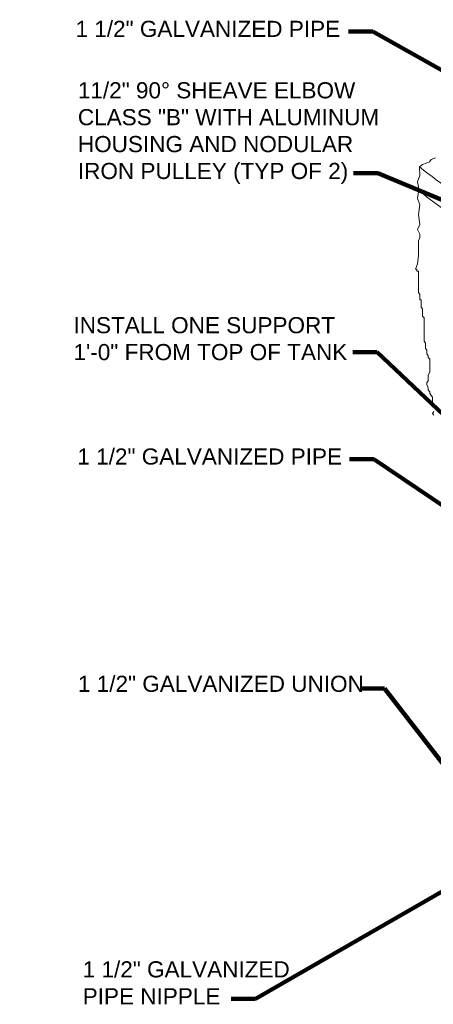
# Model space of a CAD drawing. Header units: inches. Extents: x -723 to 258, y 235 to 390.
# Tile 1 of 8: x -723.25 to -720.04, y 310.84 to 318.47. Entities that reach past the tile are written whole.
import ezdxf

# ---------------------------------------------------------------- set-up
doc = ezdxf.new("R2010")
doc.units = ezdxf.units.IN
doc.header["$MEASUREMENT"] = 0
doc.layers.add('G-ANNO-NOTE', color=4, linetype='Continuous', lineweight=30)
doc.layers.add('M-DETL-YELW', color=2, linetype='Continuous', lineweight=0)
doc.styles.add('AEC_AC_40Text-LeftTop_FullScale', font='arial.ttf', dxfattribs={"height": 0.125})
doc.dimstyles.new('AEC_AC_40_Notes_FullScale', dxfattribs={"dimtxt": 0.125, "dimasz": 0.1875, "dimexe": 0.0625, "dimexo": 0.0625, "dimgap": 0.0625, "dimtad": 1, "dimjust": 1, "dimdec": 3, "dimzin": 15, "dimdsep": 46, "dimlunit": 5, "dimtxsty": 'AEC_AC_40Text-LeftTop_FullScale', "dimblk": 'NONE', "dimcen": 0.09, "dimclrd": 256, "dimclre": 256, "dimazin": 2, "dimtfac": 0.7, "dimtdec": 3, "dimtmove": 1, "dimatfit": 1, "dimfxl": 1, "dimfrac": 1, "dimtolj": 1, "dimtzin": 15, "dimlwd": 30, "dimlwe": 30, "dimarcsym": 0})

# ---------------------------------------------------------------- blocks, each defined once
blk = doc.blocks.new('_None')

msp = doc.modelspace()

# ---------------------------------------------------------------- linework, layer by layer
at = {"layer": 'M-DETL-YELW'}
for p, q in [((-720.15105, 317.32907), (-720.12828, 317.34624)), ((-720.14895, 317.26214), (-720.15105, 317.32907)), ((-720.12828, 317.34624), (-720.09879, 317.35733)), ((-720.09879, 317.35733), (-720.07321, 317.36843)), ((-720.07321, 317.36843), (-720.06042, 317.38507)), ((-720.06042, 317.38507), (-720.02602, 317.39897)), ((-720.16694, 317.21151), (-720.14895, 317.26214)), ((-720.15794, 317.17355), (-720.16694, 317.21151)), ((-720.15794, 317.13553), (-720.15794, 317.17355)), ((-720.16694, 317.0849), (-720.15794, 317.13553)), ((-720.14895, 317.03427), (-720.16694, 317.0849)), ((-720.15794, 316.95835), (-720.14895, 317.03427)), ((-720.14895, 316.88237), (-720.15794, 316.95835)), ((-720.16694, 316.84441), (-720.14895, 316.88237)), ((-720.14895, 316.80639), (-720.16694, 316.84441)), ((-720.14895, 316.78111), (-720.14895, 316.80639)), ((-720.15794, 316.75576), (-720.14895, 316.78111)), ((-720.15794, 316.64188), (-720.15794, 316.75576)), ((-720.16694, 316.57858), (-720.15794, 316.64188))]:
    msp.add_line(p, q, dxfattribs=at)
at = {"layer": 'M-DETL-YELW', "flags": 128}
for points in [[(-720.16694, 316.57858), (-720.1816, 316.53554), (-720.17068, 316.53554), (-720.17068, 316.52152), (-720.15976, 316.52152), (-720.15976, 316.50756), (-720.15976, 316.49361), (-720.15976, 316.47965), (-720.15976, 316.46569), (-720.15976, 316.45173), (-720.15976, 316.43778), (-720.15976, 316.42382), (-720.15976, 316.40986), (-720.15976, 316.3959), (-720.15976, 316.38195), (-720.15976, 316.36799), (-720.15976, 316.35397), (-720.14883, 316.34002), (-720.14883, 316.32606), (-720.14883, 316.3121), (-720.14883, 316.29814), (-720.13786, 316.29814), (-720.13786, 316.28419), (-720.13786, 316.27023), (-720.13786, 316.25627), (-720.13786, 316.24231), (-720.12693, 316.22836), (-720.12693, 316.2144), (-720.12693, 316.20044), (-720.12693, 316.18643), (-720.12693, 316.17247), (-720.11601, 316.15851), (-720.11601, 316.14455), (-720.11601, 316.11664), (-720.11601, 316.10268), (-720.11601, 316.08872), (-720.11601, 316.07477), (-720.11601, 316.06081), (-720.11601, 316.04685), (-720.11601, 316.03289), (-720.11601, 316.01888), (-720.11601, 316.00492), (-720.11601, 315.99096), (-720.11601, 315.97701), (-720.10509, 315.96305), (-720.10509, 315.93513), (-720.10509, 315.92118), (-720.09411, 315.90722), (-720.09411, 315.89326), (-720.09411, 315.8793), (-720.08319, 315.86535), (-720.08319, 315.85139), (-720.07227, 315.83737), (-720.07227, 315.82342), (-720.07227, 315.80946), (-720.07227, 315.78154), (-720.07227, 315.76759), (-720.07227, 315.75363), (-720.07227, 315.73967), (-720.08319, 315.71176), (-720.08319, 315.6978), (-720.08319, 315.68384), (-720.08319, 315.66983), (-720.09411, 315.65587), (-720.09411, 315.64191), (-720.08319, 315.614), (-720.08319, 315.60004), (-720.07227, 315.58608), (-720.07227, 315.57212), (-720.06135, 315.55817), (-720.05037, 315.54421), (-720.05037, 315.53025), (-720.05037, 315.51629), (-720.05037, 315.50228), (-720.05037, 315.48832), (-720.03945, 315.48832)], [(-720.03945, 315.43249), (-720.05037, 315.41853), (-720.03945, 315.40458)]]:
    msp.add_lwpolyline(points, dxfattribs=at)
at = {"layer": 'M-DETL-YELW'}
for centre, end in [((-716.60012, 321.79644), 238.101619), ((-716.60012, 321.60826), 237.140358)]:
    msp.add_arc(centre, 5.70675, 231.520253, end, dxfattribs=at)

# ---------------------------------------------------------------- texts
at = {"layer": 'G-ANNO-NOTE', "char_height": 0.125, "attachment_point": 7, "style": 'AEC_AC_40Text-LeftTop_FullScale'}
for s, insert in [('1 {\\A1;1/2}" GALVANIZED PIPE', (-722.81759, 318.33377)), ('1 {\\A1;\\H1x;1/2}" GALVANIZED PIPE ', (-722.80306, 315.01995)), ('1 {\\A1;\\H1x;1/2}" GALVANIZED UNION', (-722.79866, 313.25883))]:
    msp.add_mtext(s, dxfattribs=dict(at, insert=insert))
at = {"layer": 'G-ANNO-NOTE', "char_height": 0.125, "style": 'AEC_AC_40Text-LeftTop_FullScale'}
for s, insert, width, attachment_point in [('1{\\A1;\\H1x;1/2}" 90° SHEAVE ELBOW CLASS "B" WITH ALUMINUM HOUSING AND NODULAR IRON PULLEY (TYP OF 2)', (-722.79932, 317.19687), 2.4293065, 7), ('INSTALL ONE SUPPORT 1\'-0" FROM TOP OF TANK', (-722.83342, 315.82913), 2.2117111, 7), ('1 {\\A1;\\H1x;1/2}" GALVANIZED PIPE NIPPLE', (-722.76186, 311.17273), 1.8420612, 1)]:
    msp.add_mtext(s, dxfattribs=dict(at, insert=insert, width=width, attachment_point=attachment_point))

# ---------------------------------------------------------------- leaders
at = {"layer": 'G-ANNO-NOTE', "lineweight": 30, "annotation_type": 0, "has_hookline": 1, "hookline_direction": 1}
for points, text_width in [([(-718.82552, 317.42485), (-720.51278, 318.37864), (-720.70028, 318.37864)], 2.02319), ([(-719.63183, 316.92725), (-720.47457, 317.27886), (-720.66207, 317.27886)], 2.31421), ([(-719.8239, 315.27271), (-720.47938, 315.89377), (-720.66688, 315.89377)], 2.10368), ([(-719.57363, 314.43396), (-720.50614, 315.06328), (-720.69364, 315.06328)], 2.02319), ([(-719.64327, 312.27998), (-720.4235, 313.28708), (-720.611, 313.28708)], 2.18298), ([(-719.57814, 311.94362), (-721.42348, 310.88175), (-721.61098, 310.88175)], 1.57682)]:
    msp.add_leader(points, dimstyle='AEC_AC_40_Notes_FullScale', override={"dimtad": 0, "dimclrd": 0, "dimlwd": 65534}, dxfattribs=dict(at, text_width=text_width))

doc.saveas('drawing.dxf')
